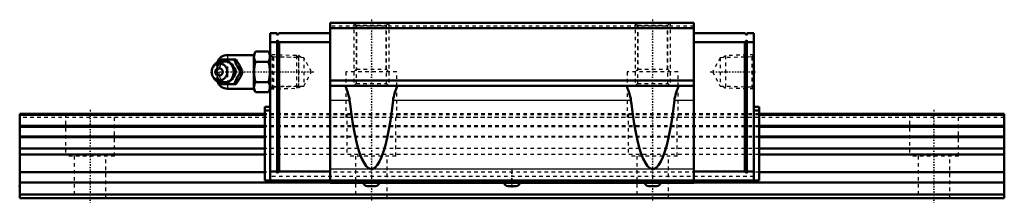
# Model space of a CAD drawing. Header units: millimetres. Extents: x -20 to 260, y -1 to 51.
import ezdxf

# ---------------------------------------------------------------- set-up
doc = ezdxf.new("R2010")
doc.units = ezdxf.units.MM
doc.linetypes.add('Center', pattern=[1.5, 0.45, -0.5, 0.05, -0.5])
doc.linetypes.add('Dashed', pattern=[2, 1, -1])
for name, color, linetype, lineweight in [('2d ConnectionPoints', 7, 'Continuous', 50), ('AM_0', 7, 'Continuous', 50), ('AM_4', 3, 'Continuous', 25), ('AM_5', 3, 'Continuous', 25), ('AM_7', 7, 'Center', 25), ('AM_9', 6, 'Dashed', 25)]:
    doc.layers.add(name, color=color, linetype=linetype, lineweight=lineweight)

# ---------------------------------------------------------------- blocks, each defined once
blk = doc.blocks.new('1_HRW_B_PT1_8_grease_nipple_joint_0_in_HRW50CA1SS280LG200BPT1869750001_0')
at = {"layer": 'AM_0'}
for p, q in [((37.12, 39.21), (37.34, 39.5)), ((37.34, 39.5), (41.48, 39.5)), ((46.55, 40.8), (39.05, 40.8)), ((47.07, 41.77), (46.55, 40.88)), ((46.55, 40.88), (46.55, 31.12)), ((47.07, 41.77), (50.73, 41.77)), ((51.25, 40.88), (50.73, 41.77)), ((35.35, 37.96), (34.99, 37.44)), ((47.07, 38.89), (50.73, 38.89)), ((34.99, 34.56), (35.35, 34.04)), ((42.96, 36), (43.36, 36)), ((37.34, 32.5), (37.11, 32.8)), ((37.34, 32.5), (41.48, 32.5)), ((39.05, 31.2), (46.55, 31.2)), ((46.55, 31.12), (47.07, 30.23)), ((47.07, 33.11), (50.73, 33.11)), ((50.73, 30.23), (51.25, 31.12)), ((47.07, 30.23), (50.73, 30.23))]:
    blk.add_line(p, q, dxfattribs=at)
for points in [[(41.08, 39.5), (41.27, 38.95), (41.49, 38.37), (41.68, 37.96), (41.9, 37.54), (42.21, 37.04), (42.55, 36.55), (42.96, 36)], [(43.36, 36), (43.24, 36.36), (43.1, 36.73), (42.93, 37.13), (42.74, 37.53), (42.43, 38.09), (42.08, 38.66), (41.79, 39.09), (41.48, 39.5)], [(47.07, 41.77), (46.87, 41.4), (46.73, 41.02), (46.64, 40.62), (46.62, 40.23), (46.66, 39.89), (46.75, 39.56), (46.89, 39.22), (47.07, 38.89)], [(50.73, 38.89), (50.93, 39.26), (51.07, 39.64), (51.16, 40.04), (51.18, 40.43), (51.14, 40.77), (51.05, 41.1), (50.91, 41.44), (50.73, 41.77)], [(47.07, 38.89), (46.88, 38.17), (46.74, 37.45), (46.65, 36.7), (46.62, 35.95), (46.65, 35.24), (46.74, 34.53), (46.88, 33.82), (47.07, 33.11)], [(50.73, 33.11), (50.92, 33.83), (51.06, 34.55), (51.15, 35.3), (51.18, 36.05), (51.15, 36.76), (51.06, 37.47), (50.92, 38.18), (50.73, 38.89)], [(42.96, 36), (42.55, 35.45), (42.15, 34.87), (41.9, 34.46), (41.68, 34.04), (41.45, 33.54), (41.27, 33.05), (41.08, 32.5)], [(41.48, 32.5), (41.75, 32.86), (42, 33.23), (42.26, 33.63), (42.5, 34.03), (42.8, 34.59), (43.05, 35.16), (43.22, 35.59), (43.36, 36)], [(47.07, 33.11), (46.87, 32.74), (46.73, 32.36), (46.64, 31.96), (46.62, 31.57), (46.66, 31.23), (46.75, 30.9), (46.89, 30.56), (47.07, 30.23)], [(50.73, 30.23), (50.93, 30.6), (51.07, 30.98), (51.16, 31.38), (51.18, 31.77), (51.14, 32.11), (51.05, 32.44), (50.91, 32.78), (50.73, 33.11)]]:
    blk.add_lwpolyline(points, dxfattribs=at)
for centre, radius, start, end in [((39.05, 37.8), 3, 90, 159.9609), ((37.81, 36), 3.3, 270, 90), ((39.05, 34.2), 3, 200.0391, 270)]:
    blk.add_arc(centre, radius, start, end, dxfattribs=at)
blk.add_ellipse((37.81, 36), major_axis=(0, 3.3), ratio=0.927184, start_param=2.207257, end_param=7.217521, dxfattribs=at)
for major_axis in [(0, 2.42), (0, -1.01)]:
    blk.add_ellipse((36.8, 36), major_axis=major_axis, ratio=0.927184, dxfattribs=at)
at = {"layer": 'AM_4'}
for p, q in [((39.05, 40.8), (39.05, 39.51)), ((39.05, 32.49), (39.05, 31.2))]:
    blk.add_line(p, q, dxfattribs=at)
blk.add_ellipse((38.64, 36), major_axis=(0, 2.94), ratio=0.927184, start_param=3.533104, end_param=5.891674, dxfattribs=at)
at = {"layer": 'AM_5', "linetype": 'Dashed'}
for p, q in [((51.25, 40.86), (52.23, 40.26)), ((59.23, 40.08), (52.23, 40.26)), ((52.25, 31.14), (52.25, 40.86)), ((51.25, 31.14), (52.23, 31.74)), ((59.23, 31.92), (52.23, 31.74))]:
    blk.add_line(p, q, dxfattribs=at)
at = {"layer": 'AM_9'}
for p, q in [((39.05, 39.51), (39.05, 32.49)), ((58.67, 40.67), (51.25, 40.86)), ((59.25, 40.06), (58.67, 40.67)), ((58.67, 40.67), (58.67, 31.33)), ((59.25, 40.06), (59.25, 31.94)), ((36.05, 37.8), (36.05, 34.2)), ((35.46, 36), (35.86, 36)), ((41.09, 36.21), (41.09, 36)), ((41.09, 36), (41.09, 35.96)), ((51.25, 31.14), (58.67, 31.33)), ((58.67, 31.33), (59.25, 31.94))]:
    blk.add_line(p, q, dxfattribs=at)
for points in [[(37.74, 39.5), (37.61, 39.14), (37.48, 38.77), (37.31, 38.37), (37.12, 37.97), (36.81, 37.41), (36.46, 36.84), (36.17, 36.41), (35.86, 36)], [(36.12, 37.66), (36.28, 37.96), (36.59, 38.46), (36.93, 38.95), (37.12, 39.21)], [(35.46, 36), (35.65, 36.55), (35.77, 36.88)], [(35.93, 36.38), (35.94, 36.42), (36, 36.74), (36.09, 37.04), (36.21, 37.33), (36.35, 37.6), (36.53, 37.85), (36.73, 38.08), (36.95, 38.29), (37.18, 38.46), (37.44, 38.61), (37.71, 38.72), (37.99, 38.8), (38.28, 38.85), (38.57, 38.86), (38.86, 38.83), (39.14, 38.77), (39.42, 38.67), (39.69, 38.54), (39.94, 38.38), (40.16, 38.19)], [(38.56, 32.84), (38.43, 32.82), (38.11, 32.81), (37.79, 32.86), (37.49, 32.96), (37.21, 33.12), (36.97, 33.32), (36.76, 33.56), (36.58, 33.85), (36.44, 34.16), (36.27, 34.73), (36.19, 35.32), (36.16, 36.23), (36.25, 37.14), (36.35, 37.57), (36.5, 37.99), (36.72, 38.38), (37, 38.71), (37.3, 38.93), (37.63, 39.09), (37.92, 39.17), (38.23, 39.19), (38.56, 39.16)], [(38.56, 39.16), (38.7, 39.12), (38.83, 39.08), (38.94, 39.03), (39.05, 38.98)], [(39.05, 33.02), (39.66, 33.36), (40.19, 33.72), (40.64, 34.09), (41.01, 34.48), (41.3, 34.89), (41.49, 35.3), (41.6, 35.71), (41.62, 36.13), (41.54, 36.55), (41.38, 36.96), (41.13, 37.37), (40.79, 37.77), (40.37, 38.15), (39.86, 38.51), (39.28, 38.86), (39.05, 38.98)], [(41.03, 36.62), (41.04, 36.57), (41.07, 36.4)], [(35.78, 35.09), (35.65, 35.45), (35.46, 36)], [(35.86, 36), (36.13, 35.64), (36.38, 35.27), (36.64, 34.87), (36.88, 34.47), (37.18, 33.91), (37.43, 33.34), (37.6, 32.91), (37.74, 32.5)], [(39.85, 33.56), (39.78, 33.52), (39.53, 33.38), (39.26, 33.27), (38.98, 33.19), (38.69, 33.15), (38.4, 33.14), (38.11, 33.17), (37.82, 33.24), (37.55, 33.34), (37.28, 33.48), (37.03, 33.65), (36.8, 33.84), (36.6, 34.06), (36.41, 34.31), (36.25, 34.58), (36.12, 34.86), (36.02, 35.16), (35.95, 35.47), (35.93, 35.64)], [(37.11, 32.8), (36.93, 33.05), (36.53, 33.63), (36.28, 34.04), (36.13, 34.32)], [(40.21, 33.85), (40.03, 33.69), (39.85, 33.56)], [(39.05, 33.02), (38.93, 32.96), (38.81, 32.91), (38.68, 32.87), (38.56, 32.84)]]:
    blk.add_lwpolyline(points, dxfattribs=at)
for centre, start, end in [((39.05, 37.8), 159.9609, 180), ((39.05, 34.2), 180, 200.0391)]:
    blk.add_arc(centre, 3, start, end, dxfattribs=at)
for centre, major_axis, start_param, end_param in [((39.83, 36), (0, 3.44), 2.730054, 6.694724), ((37.81, 36), (0, 3.3), 0.934336, 2.207257), ((38.64, 36), (0, 2.94), 5.891674, 7.11685), ((39.83, 36), (0, -3.44), 3.553131, 5.871647), ((38.64, 36), (0, 2.94), 2.324283, 3.533104)]:
    blk.add_ellipse(centre, major_axis=major_axis, ratio=0.927184, start_param=start_param, end_param=end_param, dxfattribs=at)
blk.add_ellipse((38.37, 36), major_axis=(0, -2.94), ratio=0.927184, dxfattribs=at)
blk = doc.blocks.new('2_HRW50CASSB_PT1_81_Slide17_60_0_in_HRW50CA1SS280LG200BPT1869750001_0')
at = {"layer": 'AM_0'}
for p, q in [((171.75, 50), (68.25, 50)), ((68.25, 50), (68.25, 4.4)), ((171.75, 48.5), (68.25, 48.5)), ((171.75, 50), (171.75, 4.4)), ((51.25, 47), (51.25, 5)), ((53.25, 47), (51.25, 47)), ((53.25, 46.5), (53.75, 47)), ((53.25, 47), (53.25, 46.5)), ((53.25, 45), (53.25, 7.1)), ((53.75, 44.5), (53.25, 45)), ((68.25, 47), (53.75, 47)), ((171.75, 47), (186.25, 47)), ((186.75, 46.5), (186.25, 47)), ((186.25, 44.5), (186.75, 45)), ((186.75, 47), (188.75, 47)), ((186.75, 47), (186.75, 46.5)), ((186.75, 45), (186.75, 7.1)), ((188.75, 5), (188.75, 47)), ((53.25, 44.5), (51.25, 44.5)), ((53.75, 44.5), (53.75, 7.6)), ((68.25, 44.5), (53.75, 44.5)), ((171.75, 44.5), (186.25, 44.5)), ((186.25, 44.5), (186.25, 7.6)), ((186.75, 44.5), (188.75, 44.5)), ((171.75, 33.5), (68.25, 33.5)), ((171.75, 32), (68.25, 32)), ((72.75, 32), (72.75, 31.87)), ((87.25, 31.87), (87.25, 32)), ((152.75, 32), (152.75, 31.87)), ((167.25, 31.87), (167.25, 32)), ((49.75, 26), (49.75, 5)), ((51.25, 26), (49.75, 26)), ((188.75, 26), (190.25, 26)), ((190.25, 26), (190.25, 5)), ((51.25, 25), (49.75, 25)), ((188.75, 25), (190.25, 25)), ((53.25, 7.6), (51.25, 7.6)), ((53.25, 7.1), (53.75, 7.6)), ((68.25, 7.6), (53.75, 7.6)), ((171.75, 7.6), (186.25, 7.6)), ((186.75, 7.1), (186.25, 7.6)), ((186.75, 7.6), (188.75, 7.6)), ((49.75, 5), (190.25, 5)), ((171.75, 4.4), (68.25, 4.4)), ((78.88, 3.4), (81.12, 3.4)), ((118.88, 3.4), (121.12, 3.4)), ((158.88, 3.4), (161.12, 3.4))]:
    blk.add_line(p, q, dxfattribs=at)
for points in [[(72.75, 31.87), (72.79, 31.64), (72.89, 31.29), (73.05, 30.86), (73.23, 30.33), (73.45, 29.68), (73.64, 28.94), (73.75, 28.42), (73.83, 27.87)], [(86.17, 27.87), (86.25, 28.41), (86.36, 28.93), (86.48, 29.42), (86.69, 30.09), (86.89, 30.69), (87.02, 31.05), (87.13, 31.37), (87.21, 31.63), (87.25, 31.87)], [(152.75, 31.87), (152.79, 31.64), (152.89, 31.29), (153.05, 30.86), (153.23, 30.33), (153.45, 29.68), (153.64, 28.94), (153.75, 28.42), (153.83, 27.87)], [(166.17, 27.87), (166.25, 28.41), (166.36, 28.93), (166.48, 29.42), (166.69, 30.09), (166.89, 30.69), (167.02, 31.05), (167.13, 31.37), (167.21, 31.63), (167.25, 31.87)], [(86.17, 27.87), (85.82, 24.9), (85.42, 22.12), (84.98, 19.55), (84.5, 17.2), (83.99, 15.1), (83.45, 13.26), (82.88, 11.7), (82.29, 10.42), (81.68, 9.44), (81.06, 8.76), (80.43, 8.39), (79.8, 8.34), (79.17, 8.59), (78.54, 9.16), (77.93, 10.04), (77.33, 11.21), (76.75, 12.67), (76.2, 14.42), (75.68, 16.42), (75.19, 18.69), (74.73, 21.18), (74.32, 23.89), (73.95, 26.79), (73.83, 27.87)], [(166.17, 27.87), (165.82, 24.9), (165.42, 22.12), (164.98, 19.55), (164.5, 17.2), (163.99, 15.1), (163.45, 13.26), (162.88, 11.7), (162.29, 10.42), (161.68, 9.44), (161.06, 8.76), (160.43, 8.39), (159.8, 8.34), (159.17, 8.59), (158.54, 9.16), (157.93, 10.04), (157.33, 11.21), (156.75, 12.67), (156.2, 14.42), (155.68, 16.42), (155.19, 18.69), (154.73, 21.18), (154.32, 23.89), (153.95, 26.79), (153.83, 27.87)]]:
    blk.add_lwpolyline(points, dxfattribs=at)
for centre, radius, start, end in [((78.88, 4.52), 1.13, 186.3794, 270), ((81.12, 4.52), 1.12, 270, 353.6206), ((118.88, 4.52), 1.13, 186.3794, 270), ((121.12, 4.52), 1.12, 270, 353.6206), ((158.88, 4.52), 1.12, 186.3794, 270), ((161.12, 4.52), 1.12, 270, 353.6206)]:
    blk.add_arc(centre, radius, start, end, dxfattribs=at)
at = {"layer": 'AM_4'}
for p, q in [((73.83, 27.87), (68.25, 27.87)), ((153.83, 27.87), (86.17, 27.87)), ((171.75, 27.87), (166.17, 27.87)), ((171.75, 8.3), (68.25, 8.3))]:
    blk.add_line(p, q, dxfattribs=at)
at = {"layer": 'AM_5', "linetype": 'Dashed'}
for p, q in [((75, 50), (75, 32)), ((85, 50), (85, 32)), ((155, 50), (155, 32)), ((165, 50), (165, 32)), ((60.03, 40.06), (59.25, 40.66)), ((59.25, 40.66), (59.25, 31.34)), ((179.97, 40.06), (180.75, 40.66)), ((188.75, 40.86), (180.75, 40.66)), ((180.75, 40.66), (180.75, 31.34)), ((60.03, 31.94), (59.25, 31.34)), ((179.97, 31.94), (180.75, 31.34)), ((188.75, 31.14), (180.75, 31.34))]:
    blk.add_line(p, q, dxfattribs=at)
at = {"layer": 'AM_7'}
for p, q in [((160, 50.9), (160, -1.2)), ((35.29, 36), (63.62, 36)), ((176.38, 36), (189.34, 36)), ((120, 8.12), (120, 3.17))]:
    blk.add_line(p, q, dxfattribs=at)
at = {"layer": 'AM_9'}
for p, q in [((171.75, 49), (68.25, 49)), ((75, 50), (75.81, 49.19)), ((75.7, 49.3), (75.7, 32.7)), ((75.7, 49.3), (84.3, 49.3)), ((75.81, 49.19), (75.81, 36.81)), ((75.81, 49.19), (84.19, 49.19)), ((84.19, 49.19), (85, 50)), ((84.19, 36.81), (84.19, 49.19)), ((84.3, 32.7), (84.3, 49.3)), ((155, 50), (155.81, 49.19)), ((155.7, 49.3), (155.7, 32.7)), ((155.7, 49.3), (164.3, 49.3)), ((155.81, 49.19), (155.81, 36.81)), ((155.81, 49.19), (164.19, 49.19)), ((164.19, 49.19), (165, 50)), ((164.19, 36.81), (164.19, 49.19)), ((164.3, 32.7), (164.3, 49.3)), ((51.82, 40.27), (51.25, 40.86)), ((60.83, 40.04), (51.82, 40.27)), ((51.82, 40.27), (51.82, 31.73)), ((63.03, 36), (60.83, 40.04)), ((60.83, 40.04), (60.83, 31.96)), ((179.17, 40.04), (176.97, 36)), ((188.18, 40.27), (179.17, 40.04)), ((179.17, 40.04), (179.17, 31.96)), ((188.75, 40.86), (188.18, 40.27)), ((188.18, 40.27), (188.18, 31.73)), ((75.81, 36.81), (75, 36)), ((75.81, 36.81), (84.19, 36.81)), ((85, 36), (84.19, 36.81)), ((155.81, 36.81), (155, 36)), ((155.81, 36.81), (164.19, 36.81)), ((165, 36), (164.19, 36.81)), ((60.83, 31.96), (63.03, 36)), ((72.75, 36), (72.75, 32)), ((87.25, 36), (72.75, 36)), ((87.25, 32), (87.25, 36)), ((152.75, 36), (152.75, 32)), ((167.25, 36), (152.75, 36)), ((167.25, 32), (167.25, 36)), ((176.97, 36), (179.17, 31.96)), ((51.25, 31.14), (51.82, 31.73)), ((51.82, 31.73), (60.83, 31.96)), ((72.75, 31.87), (72.75, 23)), ((75.7, 32.7), (75, 32)), ((75.7, 32.7), (84.3, 32.7)), ((85, 32), (84.3, 32.7)), ((87.25, 23), (87.25, 31.87)), ((152.75, 31.87), (152.75, 23)), ((155.7, 32.7), (155, 32)), ((155.7, 32.7), (164.3, 32.7)), ((165, 32), (164.3, 32.7)), ((167.25, 23), (167.25, 31.87)), ((179.17, 31.96), (188.18, 31.73)), ((188.18, 31.73), (188.75, 31.14)), ((190.25, 24), (49.75, 24)), ((190.25, 23.74), (49.75, 23.74)), ((190.25, 23), (49.75, 23)), ((190.25, 20.62), (49.75, 20.62)), ((190.25, 20.36), (49.75, 20.36)), ((190.25, 17.56), (49.75, 17.56)), ((190.25, 17.39), (49.75, 17.39)), ((190.25, 14.17), (49.75, 14.17)), ((190.25, 12.46), (49.75, 12.46)), ((190.25, 7.41), (49.75, 7.41)), ((188.75, 6.18), (51.25, 6.18))]:
    blk.add_line(p, q, dxfattribs=at)
blk = doc.blocks.new('3_HRW50CA28020_Track_0_in_HRW50CA1SS280LG200BPT1869750001_0')
at = {"layer": 'AM_0'}
for p, q in [((49.75, 24), (-20, 24)), ((-20, 24), (-20, 0)), ((49.75, 23.74), (-20, 23.74)), ((260, 24), (190.25, 24)), ((260, 23.74), (190.25, 23.74)), ((260, 24), (260, 0)), ((49.75, 20.62), (-20, 20.62)), ((49.75, 20.36), (-20, 20.36)), ((260, 20.62), (190.25, 20.62)), ((260, 20.36), (190.25, 20.36)), ((49.75, 17.56), (-20, 17.56)), ((49.75, 17.39), (-20, 17.39)), ((260, 17.56), (190.25, 17.56)), ((260, 17.39), (190.25, 17.39)), ((49.75, 14.17), (-20, 14.17)), ((260, 14.17), (190.25, 14.17)), ((49.75, 12.46), (-20, 12.46)), ((260, 12.46), (190.25, 12.46)), ((49.75, 7.42), (-20, 7.42)), ((260, 7.42), (190.25, 7.42)), ((68.25, 4.47), (-20, 4.47)), ((260, 4.47), (171.75, 4.47)), ((260, 1), (-20, 1)), ((260, 0), (-20, 0))]:
    blk.add_line(p, q, dxfattribs=at)
at = {"layer": 'AM_7'}
for p, q in [((80, 50.9), (80, -1.2)), ((0, 25.2), (0, -1.2)), ((240, 25.2), (240, -1.2))]:
    blk.add_line(p, q, dxfattribs=at)
at = {"layer": 'AM_9'}
for p, q in [((260, 23), (-20, 23)), ((-7, 24), (-7, 12)), ((7, 12), (7, 24)), ((190.25, 24), (49.75, 24)), ((190.25, 23.74), (49.75, 23.74)), ((73, 24), (73, 12)), ((87, 12), (87, 24)), ((153, 24), (153, 12)), ((167, 12), (167, 24)), ((233, 24), (233, 12)), ((247, 12), (247, 24)), ((190.25, 20.62), (49.75, 20.62)), ((190.25, 20.36), (49.75, 20.36)), ((190.25, 17.56), (49.75, 17.56)), ((190.25, 17.39), (49.75, 17.39)), ((190.25, 14.17), (49.75, 14.17)), ((7, 12), (-7, 12)), ((-4.5, 12), (-4.5, 0)), ((4.5, 0), (4.5, 12)), ((190.25, 12.46), (49.75, 12.46)), ((87, 12), (73, 12)), ((75.5, 12), (75.5, 0)), ((84.5, 0), (84.5, 12)), ((167, 12), (153, 12)), ((155.5, 12), (155.5, 0)), ((164.5, 0), (164.5, 12)), ((247, 12), (233, 12)), ((235.5, 12), (235.5, 0)), ((244.5, 0), (244.5, 12)), ((190.25, 7.42), (49.75, 7.42)), ((171.75, 4.47), (68.25, 4.47))]:
    blk.add_line(p, q, dxfattribs=at)

msp = doc.modelspace()

# ---------------------------------------------------------------- linework, layer by layer
at = {"layer": '2d ConnectionPoints'}
for p in [(51.25, 36), (188.75, 36), (-20, 3.4), (120, 3.4), (0, 0), (0, 0)]:
    msp.add_point(p, dxfattribs=at)

# ---------------------------------------------------------------- block references
for name in ['3_HRW50CA28020_Track_0_in_HRW50CA1SS280LG200BPT1869750001_0', '2_HRW50CASSB_PT1_81_Slide17_60_0_in_HRW50CA1SS280LG200BPT1869750001_0', '1_HRW_B_PT1_8_grease_nipple_joint_0_in_HRW50CA1SS280LG200BPT1869750001_0']:
    msp.add_blockref(name, (0, 0))

doc.saveas('drawing.dxf')
